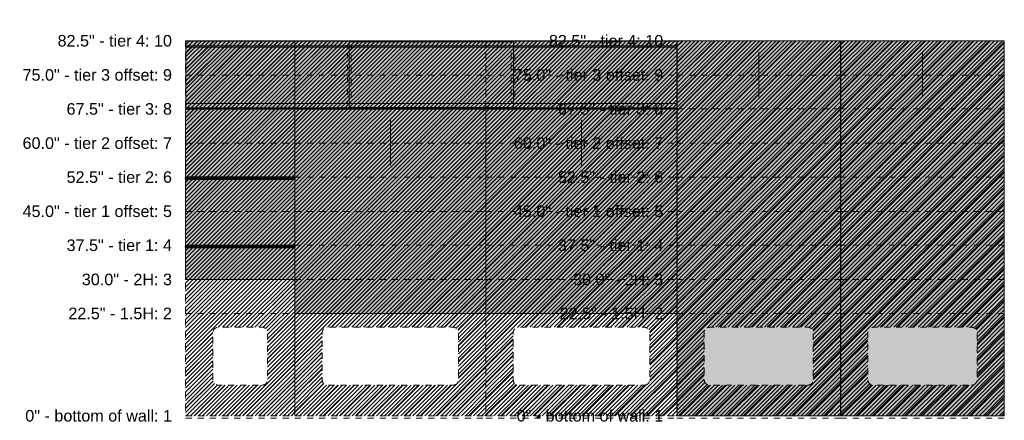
# Model space of a CAD drawing. Header units: inches. Extents: x -490 to -273, y -225 to 16.
# Tile 1 of 67: x -490 to -274, y -225 to -137. Entities that reach past the tile are written whole.
import ezdxf

# ---------------------------------------------------------------- set-up
doc = ezdxf.new("R2010")
doc.units = ezdxf.units.IN
doc.header["$LTSCALE"] = 32
doc.header["$MEASUREMENT"] = 0
doc.linetypes.add('Dash Style-1', pattern=[0.083328, 0.041656, -0.041672])
for name, color, linetype, lineweight in [('DashLine', 7, 'Dash Style-1', 13), ('DashLineFill', 7, 'Dash Style-1', 13), ('Drawing', 7, 'Continuous', 18), ('GreyFill', 7, 'Continuous', 13), ('Metal-ClearAluminum', 7, 'Continuous', 25), ('None', 7, 'Continuous', 18), ('SolidLine', 7, 'Continuous', 15)]:
    doc.layers.add(name, color=color, linetype=linetype, lineweight=lineweight)
doc.layers.add('Electrical', color=1, linetype='Dash Style-1', lineweight=15, true_color=0xff0000)
doc.styles.add('Arial', font='arial.ttf')
pattern_1 = [(45, (0, 0), (-1.613016, 1.935715), []), (45, (-1.0608, 1.0608), (-0.472346, 0.4167613), [])]
pattern_2 = [(45, (0, 0), (-0.33333333, -0.7222222), [])]

# ---------------------------------------------------------------- blocks, each defined once
blk = doc.blocks.new('Group-3')
at = {"layer": 'DashLineFill', "linetype": 'Continuous', "lineweight": 13}
h = blk.add_hatch(dxfattribs=at)
h.set_pattern_fill('Steel', color=253, style=0, pattern_type=2)
h.set_pattern_definition(pattern_1)
h.paths.add_polyline_path([(0, -157.98), (0, -240.5), (24.02, -240.5), (24.02, -157.98)])
edge = h.paths.add_edge_path()
edge.add_arc((16.83, -232.57), 1.18, 270, 360)
edge.add_line((18.02, -232.57), (18.02, -222.2))
edge.add_arc((16.83, -222.2), 1.18, 0, 90)
edge.add_line((16.83, -221.02), (7.18, -221.02))
edge.add_arc((7.18, -222.2), 1.18, 90, 180)
edge.add_line((6, -222.2), (6, -232.57))
edge.add_arc((7.18, -232.57), 1.18, 180, 270)
edge.add_line((7.18, -233.75), (16.83, -233.75))
h = blk.add_hatch(dxfattribs=at)
h.set_pattern_fill('Steel', color=253, style=0, pattern_type=2)
h.set_pattern_definition(pattern_1)
h.paths.add_polyline_path([(24.02, -157.98), (24.02, -240.5), (66.02, -240.5), (66.02, -157.98)])
edge = h.paths.add_edge_path()
edge.add_arc((58.84, -232.57), 1.18, 270, 360)
edge.add_line((60.02, -232.57), (60.02, -222.2))
edge.add_arc((58.84, -222.2), 1.18, 0, 90)
edge.add_line((58.84, -221.02), (31.2, -221.02))
edge.add_arc((31.2, -222.2), 1.18, 90, 180)
edge.add_line((30.02, -222.2), (30.02, -232.57))
edge.add_arc((31.2, -232.57), 1.18, 180, 270)
edge.add_line((31.2, -233.75), (58.84, -233.75))
h = blk.add_hatch(dxfattribs=at)
h.set_pattern_fill('Steel', color=253, style=0, pattern_type=2)
h.set_pattern_definition(pattern_1)
h.paths.add_polyline_path([(66.02, -157.98), (66.02, -240.5), (108.03, -240.5), (108.03, -157.98)])
edge = h.paths.add_edge_path()
edge.add_arc((100.85, -232.57), 1.18, 270, 360)
edge.add_line((102.03, -232.57), (102.03, -222.2))
edge.add_arc((100.85, -222.2), 1.18, 0, 90)
edge.add_line((100.85, -221.02), (73.2, -221.02))
edge.add_arc((73.2, -222.2), 1.18, 90, 180)
edge.add_line((72.02, -222.2), (72.02, -232.57))
edge.add_arc((73.2, -232.57), 1.18, 180, 270)
edge.add_line((73.2, -233.75), (100.85, -233.75))
at = {"layer": 'DashLine'}
for p, q in [((0, -157.98), (24.02, -157.98)), ((24.02, -157.98), (66.02, -157.98)), ((66.02, -157.98), (108.03, -157.98)), ((0, -165.5), (24.02, -165.5)), ((24.02, -165.5), (66.02, -165.5)), ((66.02, -165.5), (108.03, -165.5)), ((0, -172.98), (24.02, -172.98)), ((24.02, -172.98), (66.02, -172.98)), ((66.02, -172.98), (108.03, -172.98)), ((0, -180.5), (24.02, -180.5)), ((24.02, -180.5), (66.02, -180.5)), ((66.02, -180.5), (108.03, -180.5)), ((0, -187.98), (24.02, -187.98)), ((24.02, -187.98), (66.02, -187.98)), ((66.02, -187.98), (108.03, -187.98)), ((0, -195.5), (24.02, -195.5)), ((24.02, -195.5), (66.02, -195.5)), ((66.02, -195.5), (108.03, -195.5)), ((0, -202.98), (24.02, -202.98)), ((24.02, -202.98), (66.02, -202.98)), ((66.02, -202.98), (108.03, -202.98)), ((0, -210.5), (24.02, -210.5)), ((24.02, -210.5), (66.02, -210.5)), ((66.02, -210.5), (108.03, -210.5)), ((0, -217.98), (24.02, -217.98)), ((24.02, -217.98), (66.02, -217.98)), ((66.02, -217.98), (108.03, -217.98)), ((0, -240.5), (24.02, -240.5)), ((0, -241.02), (24.02, -241.02)), ((24.02, -240.5), (66.02, -240.5)), ((66.02, -240.5), (108.03, -240.5))]:
    blk.add_line(p, q, dxfattribs=at)
at = {"layer": 'DashLineFill'}
for p, q in [((24.02, -241.02), (66.02, -241.02)), ((66.02, -241.02), (108.03, -241.02))]:
    blk.add_line(p, q, dxfattribs=at)
at = {"layer": 'DashLineFill', "flags": 128}
for points in [[(0, -157.98), (0, -240.5), (24.02, -240.5), (24.02, -157.98)], [(24.02, -157.98), (24.02, -240.5), (66.02, -240.5), (66.02, -157.98)], [(66.02, -157.98), (66.02, -240.5), (108.03, -240.5), (108.03, -157.98)]]:
    blk.add_lwpolyline(points, close=True, dxfattribs=at)
for points in [[(16.83, -233.75, 0.414214), (18.02, -232.57), (18.02, -222.2, 0.414214), (16.83, -221.02), (7.18, -221.02, 0.414214), (6, -222.2), (6, -232.57, 0.414214), (7.18, -233.75)], [(58.84, -233.75, 0.414214), (60.02, -232.57), (60.02, -222.2, 0.414214), (58.84, -221.02), (31.2, -221.02, 0.414214), (30.02, -222.2), (30.02, -232.57, 0.414214), (31.2, -233.75)], [(100.85, -233.75, 0.414214), (102.03, -232.57), (102.03, -222.2, 0.414214), (100.85, -221.02), (73.2, -221.02, 0.414214), (72.02, -222.2), (72.02, -232.57, 0.414214), (73.2, -233.75)]]:
    blk.add_lwpolyline(points, format="xyb", close=True, dxfattribs=at)
at = {"layer": 'DashLine', "char_height": 2.5417, "attachment_point": 6, "line_spacing_factor": 0.969122, "style": 'Arial'}
for s, insert in [('82.5" - tier 4: 10', (-3, -157.98)), ('75.0" - tier 3 offset: 9', (-3, -165.5)), ('67.5" - tier 3: 8', (-3, -172.98)), ('60.0" - tier 2 offset: 7', (-3, -180.5)), ('52.5" - tier 2: 6', (-3, -187.98)), ('45.0" - tier 1 offset: 5', (-3, -195.5)), ('37.5" - tier 1: 4', (-3, -202.98)), ('30.0" - 2H: 3', (-3, -210.5)), ('22.5" - 1.5H: 2', (-3, -217.98)), ('0" - bottom of wall: 1', (-3, -240.5))]:
    blk.add_mtext(s, dxfattribs=dict(at, insert=insert))
blk = doc.blocks.new('SL Wall Panel (2D)')
at = {"layer": 'None'}
blk.add_blockref('Group-3', (0, 0), dxfattribs=at)
at = {"layer": 'Drawing', "color": 0, "flags": 1}
for tag in ['Tag', 'Catalog', 'Custom', 'FinishGroup', 'Discount', 'Item1', 'Item2', 'Item3', 'Item4', 'Item5', 'Item6', 'Item7', 'Item8', 'Item9', 'Item10', 'Item11', 'Item12', 'Item13', 'Item14', 'Item15', 'Item16', 'Item17', 'Item18', 'Item19', 'Item20', 'Item21', 'Item22', 'Item23', 'Item24', 'Item25', 'Option1', 'Option2', 'Option3', 'Option4', 'Option5', 'Option6', 'Option7', 'Option8', 'Option9', 'Option10', 'Option11', 'Option12']:
    blk.add_attdef(tag, (-130, -211.57), '', height=0.00709, dxfattribs=at)
blk = doc.blocks.new('Group-6')
at = {"layer": 'DashLineFill', "linetype": 'Continuous', "lineweight": 13}
h = blk.add_hatch(dxfattribs=at)
h.set_pattern_fill('Steel', color=253, style=0, pattern_type=2)
h.set_pattern_definition(pattern_1)
h.paths.add_polyline_path([(0, -157.98), (0, -240.5), (35.98, -240.5), (35.98, -157.98)])
edge = h.paths.add_edge_path()
edge.add_arc((28.8, -232.57), 1.18, 270, 360)
edge.add_line((29.98, -232.57), (29.98, -222.2))
edge.add_arc((28.8, -222.2), 1.18, 0, 90)
edge.add_line((28.8, -221.02), (7.18, -221.02))
edge.add_arc((7.18, -222.2), 1.18, 90, 180)
edge.add_line((6, -222.2), (6, -232.57))
edge.add_arc((7.18, -232.57), 1.18, 180, 270)
edge.add_line((7.18, -233.75), (28.8, -233.75))
h = blk.add_hatch(dxfattribs=at)
h.set_pattern_fill('Steel', color=253, style=0, pattern_type=2)
h.set_pattern_definition(pattern_1)
h.paths.add_polyline_path([(35.98, -157.98), (35.98, -240.5), (71.97, -240.5), (71.97, -157.98)])
edge = h.paths.add_edge_path()
edge.add_arc((64.79, -232.57), 1.18, 270, 360)
edge.add_line((65.97, -232.57), (65.97, -222.2))
edge.add_arc((64.79, -222.2), 1.18, 0, 90)
edge.add_line((64.79, -221.02), (43.17, -221.02))
edge.add_arc((43.17, -222.2), 1.18, 90, 180)
edge.add_line((41.98, -222.2), (41.98, -232.57))
edge.add_arc((43.17, -232.57), 1.18, 180, 270)
edge.add_line((43.17, -233.75), (64.79, -233.75))
at = {"layer": 'DashLine'}
for p, q in [((0, -157.98), (35.98, -157.98)), ((35.98, -157.98), (71.97, -157.98)), ((0, -165.5), (35.98, -165.5)), ((35.98, -165.5), (71.97, -165.5)), ((0, -172.98), (35.98, -172.98)), ((35.98, -172.98), (71.97, -172.98)), ((0, -180.5), (35.98, -180.5)), ((35.98, -180.5), (71.97, -180.5)), ((0, -187.98), (35.98, -187.98)), ((35.98, -187.98), (71.97, -187.98)), ((0, -195.5), (35.98, -195.5)), ((35.98, -195.5), (71.97, -195.5)), ((0, -202.98), (35.98, -202.98)), ((35.98, -202.98), (71.97, -202.98)), ((0, -210.5), (35.98, -210.5)), ((35.98, -210.5), (71.97, -210.5)), ((0, -217.98), (35.98, -217.98)), ((35.98, -217.98), (71.97, -217.98)), ((0, -240.5), (35.98, -240.5)), ((0, -241.02), (35.98, -241.02)), ((35.98, -240.5), (71.97, -240.5))]:
    blk.add_line(p, q, dxfattribs=at)
at = {"layer": 'DashLineFill'}
blk.add_line((35.98, -241.02), (71.97, -241.02), dxfattribs=at)
at = {"layer": 'DashLineFill', "flags": 128}
for points in [[(0, -157.98), (0, -240.5), (35.98, -240.5), (35.98, -157.98)], [(35.98, -157.98), (35.98, -240.5), (71.97, -240.5), (71.97, -157.98)]]:
    blk.add_lwpolyline(points, close=True, dxfattribs=at)
for points in [[(28.8, -233.75, 0.414214), (29.98, -232.57), (29.98, -222.2, 0.414214), (28.8, -221.02), (7.18, -221.02, 0.414214), (6, -222.2), (6, -232.57, 0.414214), (7.18, -233.75)], [(64.79, -233.75, 0.414214), (65.97, -232.57), (65.97, -222.2, 0.414214), (64.79, -221.02), (43.17, -221.02, 0.414214), (41.98, -222.2), (41.98, -232.57, 0.414214), (43.17, -233.75)]]:
    blk.add_lwpolyline(points, format="xyb", close=True, dxfattribs=at)
at = {"layer": 'DashLine', "char_height": 2.5417, "attachment_point": 6, "line_spacing_factor": 0.969122, "style": 'Arial'}
for s, insert in [('82.5" - tier 4: 10', (-3, -157.98)), ('75.0" - tier 3 offset: 9', (-3, -165.5)), ('67.5" - tier 3: 8', (-3, -172.98)), ('60.0" - tier 2 offset: 7', (-3, -180.5)), ('52.5" - tier 2: 6', (-3, -187.98)), ('45.0" - tier 1 offset: 5', (-3, -195.5)), ('37.5" - tier 1: 4', (-3, -202.98)), ('30.0" - 2H: 3', (-3, -210.5)), ('22.5" - 1.5H: 2', (-3, -217.98)), ('0" - bottom of wall: 1', (-3, -240.5))]:
    blk.add_mtext(s, dxfattribs=dict(at, insert=insert))
blk = doc.blocks.new('SL Wall Panel (2D)-1')
at = {"layer": 'None'}
blk.add_blockref('Group-6', (0, 0), dxfattribs=at)
at = {"layer": 'Drawing', "color": 0, "flags": 1}
for tag in ['Tag', 'Catalog', 'Custom', 'FinishGroup', 'Discount', 'Item1', 'Item2', 'Item3', 'Item4', 'Item5', 'Item6', 'Item7', 'Item8', 'Item9', 'Item10', 'Item11', 'Item12', 'Item13', 'Item14', 'Item15', 'Item16', 'Item17', 'Item18', 'Item19', 'Item20', 'Item21', 'Item22', 'Item23', 'Item24', 'Item25', 'Option1', 'Option2', 'Option3', 'Option4', 'Option5', 'Option6', 'Option7', 'Option8', 'Option9', 'Option10', 'Option11', 'Option12']:
    blk.add_attdef(tag, (-22, -211.57), '', height=0.00709, dxfattribs=at)
blk = doc.blocks.new('Group-97')
at = {"layer": 'DashLineFill', "linetype": 'Continuous', "lineweight": 13}
h = blk.add_hatch(dxfattribs=at)
h.set_pattern_fill('Steel', color=253, style=0, pattern_type=2)
h.set_pattern_definition(pattern_1)
h.paths.add_polyline_path([(12, -12), (36.02, -12), (36.02, -12.25), (12, -12.25)])
at = {"layer": 'GreyFill', "linetype": 'Continuous', "lineweight": 0}
blk.add_hatch(color=254, dxfattribs=at).paths.add_polyline_path([(12, -214.49), (36.02, -214.49), (36.02, -221.48), (12, -221.48)])
at = {"layer": 'DashLine'}
for p, q in [((12, -214.08), (36.02, -214.08)), ((12, -214.33), (36.02, -214.33))]:
    blk.add_line(p, q, dxfattribs=at)
at = {"layer": 'DashLineFill', "flags": 128}
blk.add_lwpolyline([(12, -12), (36.02, -12), (36.02, -12.25), (12, -12.25)], close=True, dxfattribs=at)
at = {"layer": 'GreyFill', "flags": 128}
blk.add_lwpolyline([(12, -214.49), (36.02, -214.49), (36.02, -221.48), (12, -221.48)], close=True, dxfattribs=at)
at = {"layer": 'SolidLine', "flags": 128}
for points in [[(12, -12.25), (36.02, -12.25), (36.02, -13.28), (12, -13.28)], [(12, -213.92), (36.02, -213.92), (36.02, -214.49), (12, -214.49)]]:
    blk.add_lwpolyline(points, close=True, dxfattribs=at)
blk = doc.blocks.new('Group-98')
at = {"layer": 'None'}
blk.add_blockref('Group-97', (0, 0), dxfattribs=at)
blk = doc.blocks.new('SL Wall Tile (2D)')
at = {"layer": 'None'}
blk.add_blockref('Group-98', (0, 0), dxfattribs=at)
at = {"layer": 'Drawing', "color": 0, "flags": 1}
for tag in ['Catalog', 'Custom', 'FinishGroup', 'Discount', 'Tag', 'Item1', 'Item2', 'Item3', 'Item4', 'Item5', 'Item6', 'Item7', 'Item8', 'Item9', 'Item10', 'Item11', 'Item12', 'Item13', 'Item14', 'Item15', 'Item16', 'Item17', 'Item18', 'Item19', 'Item20', 'Item21', 'Item22', 'Item23', 'Item24', 'Item25', 'Option1', 'Option2', 'Option3', 'Option4', 'Option5', 'Option6', 'Option7', 'Option8', 'Option9', 'Option10', 'Option11', 'Option12']:
    blk.add_attdef(tag, (-106.04, -179.53), '', height=0.00709, dxfattribs=at)
blk = doc.blocks.new('Group-99')
at = {"layer": 'DashLineFill', "linetype": 'Continuous', "lineweight": 13}
h = blk.add_hatch(dxfattribs=at)
h.set_pattern_fill('Steel', color=253, style=0, pattern_type=2)
h.set_pattern_definition(pattern_1)
h.paths.add_polyline_path([(12, -12), (36.02, -12), (36.02, -12.25), (12, -12.25)])
at = {"layer": 'GreyFill', "linetype": 'Continuous', "lineweight": 0}
blk.add_hatch(color=254, dxfattribs=at).paths.add_polyline_path([(12, -199.49), (36.02, -199.49), (36.02, -213.96), (12, -213.96)])
at = {"layer": 'DashLine'}
for p, q in [((12, -199.08), (36.02, -199.08)), ((12, -199.33), (36.02, -199.33))]:
    blk.add_line(p, q, dxfattribs=at)
at = {"layer": 'DashLineFill', "flags": 128}
blk.add_lwpolyline([(12, -12), (36.02, -12), (36.02, -12.25), (12, -12.25)], close=True, dxfattribs=at)
at = {"layer": 'GreyFill', "flags": 128}
blk.add_lwpolyline([(12, -199.49), (36.02, -199.49), (36.02, -213.96), (12, -213.96)], close=True, dxfattribs=at)
at = {"layer": 'SolidLine', "flags": 128}
for points in [[(12, -12.25), (36.02, -12.25), (36.02, -13.28), (12, -13.28)], [(12, -198.92), (36.02, -198.92), (36.02, -199.49), (12, -199.49)]]:
    blk.add_lwpolyline(points, close=True, dxfattribs=at)
blk = doc.blocks.new('Group-100')
at = {"layer": 'None'}
blk.add_blockref('Group-99', (0, 0), dxfattribs=at)
blk = doc.blocks.new('SL Wall Tile (2D)-1')
at = {"layer": 'None'}
blk.add_blockref('Group-100', (0, 0), dxfattribs=at)
at = {"layer": 'Drawing', "color": 0, "flags": 1}
for tag in ['Catalog', 'Custom', 'FinishGroup', 'Discount', 'Tag', 'Item1', 'Item2', 'Item3', 'Item4', 'Item5', 'Item6', 'Item7', 'Item8', 'Item9', 'Item10', 'Item11', 'Item12', 'Item13', 'Item14', 'Item15', 'Item16', 'Item17', 'Item18', 'Item19', 'Item20', 'Item21', 'Item22', 'Item23', 'Item24', 'Item25', 'Option1', 'Option2', 'Option3', 'Option4', 'Option5', 'Option6', 'Option7', 'Option8', 'Option9', 'Option10', 'Option11', 'Option12']:
    blk.add_attdef(tag, (-106.04, -172.01), '', height=0.00709, dxfattribs=at)
blk = doc.blocks.new('Group-101')
at = {"layer": 'DashLineFill', "linetype": 'Continuous', "lineweight": 13}
h = blk.add_hatch(dxfattribs=at)
h.set_pattern_fill('Steel', color=253, style=0, pattern_type=2)
h.set_pattern_definition(pattern_1)
h.paths.add_polyline_path([(12, -12), (36.02, -12), (36.02, -12.25), (12, -12.25)])
at = {"layer": 'GreyFill', "linetype": 'Continuous', "lineweight": 0}
blk.add_hatch(color=254, dxfattribs=at).paths.add_polyline_path([(12, -183.92), (36.02, -183.92), (36.02, -198.96), (12, -198.96)])
at = {"layer": 'DashLineFill', "flags": 128}
blk.add_lwpolyline([(12, -12), (36.02, -12), (36.02, -12.25), (12, -12.25)], close=True, dxfattribs=at)
at = {"layer": 'GreyFill', "flags": 128}
blk.add_lwpolyline([(12, -183.92), (36.02, -183.92), (36.02, -198.96), (12, -198.96)], close=True, dxfattribs=at)
at = {"layer": 'SolidLine', "flags": 128}
blk.add_lwpolyline([(12, -12.25), (36.02, -12.25), (36.02, -13.28), (12, -13.28)], close=True, dxfattribs=at)
blk = doc.blocks.new('Group-102')
at = {"layer": 'None'}
blk.add_blockref('Group-101', (0, 0), dxfattribs=at)
blk = doc.blocks.new('SL Wall Tile (2D)-2')
at = {"layer": 'None'}
blk.add_blockref('Group-102', (0, 0), dxfattribs=at)
at = {"layer": 'Drawing', "color": 0, "flags": 1}
for tag in ['Catalog', 'Custom', 'FinishGroup', 'Discount', 'Tag', 'Item1', 'Item2', 'Item3', 'Item4', 'Item5', 'Item6', 'Item7', 'Item8', 'Item9', 'Item10', 'Item11', 'Item12', 'Item13', 'Item14', 'Item15', 'Item16', 'Item17', 'Item18', 'Item19', 'Item20', 'Item21', 'Item22', 'Item23', 'Item24', 'Item25', 'Option1', 'Option2', 'Option3', 'Option4', 'Option5', 'Option6', 'Option7', 'Option8', 'Option9', 'Option10', 'Option11', 'Option12']:
    blk.add_attdef(tag, (-106.04, -157.01), '', height=0.00709, dxfattribs=at)
blk = doc.blocks.new('Group-103')
at = {"layer": 'Metal-ClearAluminum', "linetype": 'Continuous', "lineweight": 0, "true_color": 0x808d8e}
blk.add_hatch(color=252, dxfattribs=at).paths.add_polyline_path([(12, -214.12), (36.02, -214.12), (36.02, -214.37), (12, -214.37)])
at = {"layer": 'Metal-ClearAluminum', "flags": 128}
blk.add_lwpolyline([(12, -214.12), (36.02, -214.12), (36.02, -214.37), (12, -214.37)], close=True, dxfattribs=at)
blk = doc.blocks.new('SL Metal Shelf (2D)')
at = {"layer": 'None'}
blk.add_blockref('Group-103', (0, 0), dxfattribs=at)
at = {"layer": 'Drawing', "color": 0, "flags": 1}
for tag in ['Catalog', 'Custom', 'FinishGroup', 'Discount', 'Tag', 'Item1', 'Item2', 'Item3', 'Item4', 'Item5', 'Item6', 'Item7', 'Item8', 'Item9', 'Item10', 'Item11', 'Item12', 'Item13', 'Item14', 'Item15', 'Item16', 'Item17', 'Item18', 'Item19', 'Item20', 'Item21', 'Item22', 'Item23', 'Item24', 'Item25', 'Option1', 'Option2', 'Option3', 'Option4', 'Option5', 'Option6', 'Option7', 'Option8', 'Option9', 'Option10', 'Option11', 'Option12']:
    blk.add_attdef(tag, (-106.04, -172.42), '', height=0.00709, dxfattribs=at)
blk = doc.blocks.new('Group-104')
at = {"layer": 'Metal-ClearAluminum', "linetype": 'Continuous', "lineweight": 0, "true_color": 0x808d8e}
blk.add_hatch(color=252, dxfattribs=at).paths.add_polyline_path([(12, -199.12), (36.02, -199.12), (36.02, -199.37), (12, -199.37)])
at = {"layer": 'Metal-ClearAluminum', "flags": 128}
blk.add_lwpolyline([(12, -199.12), (36.02, -199.12), (36.02, -199.37), (12, -199.37)], close=True, dxfattribs=at)
blk = doc.blocks.new('SL Metal Shelf (2D)-1')
at = {"layer": 'None'}
blk.add_blockref('Group-104', (0, 0), dxfattribs=at)
at = {"layer": 'Drawing', "color": 0, "flags": 1}
for tag in ['Catalog', 'Custom', 'FinishGroup', 'Discount', 'Tag', 'Item1', 'Item2', 'Item3', 'Item4', 'Item5', 'Item6', 'Item7', 'Item8', 'Item9', 'Item10', 'Item11', 'Item12', 'Item13', 'Item14', 'Item15', 'Item16', 'Item17', 'Item18', 'Item19', 'Item20', 'Item21', 'Item22', 'Item23', 'Item24', 'Item25', 'Option1', 'Option2', 'Option3', 'Option4', 'Option5', 'Option6', 'Option7', 'Option8', 'Option9', 'Option10', 'Option11', 'Option12']:
    blk.add_attdef(tag, (-106.04, -157.42), '', height=0.00709, dxfattribs=at)
blk = doc.blocks.new('Group-105')
at = {"layer": 'DashLineFill', "linetype": 'Continuous', "lineweight": 13}
h = blk.add_hatch(dxfattribs=at)
h.set_pattern_fill('Steel', color=253, style=0, pattern_type=2)
h.set_pattern_definition(pattern_1)
h.paths.add_polyline_path([(12.02, -12), (119.97, -12), (119.97, -12.25), (12.02, -12.25)])
at = {"layer": 'GreyFill', "linetype": 'Continuous', "lineweight": 0}
blk.add_hatch(color=254, dxfattribs=at).paths.add_polyline_path([(12.02, -168.98), (119.97, -168.98), (119.97, -183.98), (12.02, -183.98)])
at = {"layer": 'DashLineFill', "flags": 128}
blk.add_lwpolyline([(12.02, -12), (119.97, -12), (119.97, -12.25), (12.02, -12.25)], close=True, dxfattribs=at)
at = {"layer": 'GreyFill', "flags": 128}
blk.add_lwpolyline([(12.02, -168.98), (119.97, -168.98), (119.97, -183.98), (12.02, -183.98)], close=True, dxfattribs=at)
at = {"layer": 'SolidLine', "flags": 128}
blk.add_lwpolyline([(12.02, -12.25), (119.97, -12.25), (119.97, -13.28), (12.02, -13.28)], close=True, dxfattribs=at)
blk = doc.blocks.new('Group-106')
at = {"layer": 'DashLine', "flags": 128}
blk.add_lwpolyline([(12.02, -13.28), (48, -13.28), (48, -15.7), (12.02, -15.7)], close=True, dxfattribs=at)
at = {"layer": 'SolidLine', "flags": 128}
blk.add_lwpolyline([(12.02, -13.28), (48, -13.28), (48, -13.53), (12.02, -13.53)], close=True, dxfattribs=at)
blk = doc.blocks.new('Group-107')
at = {"layer": 'DashLine', "flags": 128}
blk.add_lwpolyline([(48, -13.28), (83.99, -13.28), (83.99, -15.7), (48, -15.7)], close=True, dxfattribs=at)
at = {"layer": 'SolidLine', "flags": 128}
blk.add_lwpolyline([(48, -13.28), (83.99, -13.28), (83.99, -13.53), (48, -13.53)], close=True, dxfattribs=at)
blk = doc.blocks.new('Group-108')
at = {"layer": 'DashLine', "flags": 128}
blk.add_lwpolyline([(83.99, -13.28), (119.97, -13.28), (119.97, -15.7), (83.99, -15.7)], close=True, dxfattribs=at)
at = {"layer": 'SolidLine', "flags": 128}
blk.add_lwpolyline([(83.99, -13.28), (119.97, -13.28), (119.97, -13.53), (83.99, -13.53)], close=True, dxfattribs=at)
blk = doc.blocks.new('Group-109')
at = {"layer": 'Electrical', "linetype": 'Continuous', "lineweight": 5, "true_color": 0xdd0000}
h = blk.add_hatch(dxfattribs=at)
h.set_pattern_fill('ElectricalHatch', color=12, style=0, pattern_type=2)
h.set_pattern_definition(pattern_2)
h.paths.add_polyline_path([(12.64, -13.28), (12.89, -13.28), (12.89, -16.32), (12.64, -16.32)])
h = blk.add_hatch(dxfattribs=at)
h.set_pattern_fill('ElectricalHatch', color=12, style=0, pattern_type=2)
h.set_pattern_definition(pattern_2)
edge = h.paths.add_edge_path()
edge.add_arc((12.77, -16.01), 0.312, 180, 270)
edge.add_line((12.77, -16.32), (119.22, -16.32))
edge.add_arc((119.22, -16.01), 0.312, 270, 360)
edge.add_arc((119.22, -16.01), 0.312, 0, 90)
edge.add_line((119.22, -15.7), (12.77, -15.7))
edge.add_arc((12.77, -16.01), 0.312, 90, 180)
at = {"layer": 'Electrical', "flags": 128}
blk.add_lwpolyline([(12.64, -13.28), (12.89, -13.28), (12.89, -16.32), (12.64, -16.32)], close=True, dxfattribs=at)
blk.add_lwpolyline([(12.46, -16.01, 0.414214), (12.77, -16.32), (119.22, -16.32, 0.414214), (119.54, -16.01, 0.414214), (119.22, -15.7), (12.77, -15.7, 0.414214)], format="xyb", close=True, dxfattribs=at)
at = {"layer": 'SolidLine', "flags": 128}
for points in [[(12.02, -13.53), (119.97, -13.53), (119.97, -25.54), (12.02, -25.54)], [(12.02, -182.72), (119.97, -182.72), (119.97, -183.74), (12.02, -183.74)], [(12.02, -183.74), (119.97, -183.74), (119.97, -183.98), (12.02, -183.98)]]:
    blk.add_lwpolyline(points, close=True, dxfattribs=at)
at = {"layer": 'None'}
for name in ['Group-106', 'Group-107', 'Group-108']:
    blk.add_blockref(name, (0, 0), dxfattribs=at)
blk = doc.blocks.new('Group-110')
at = {"layer": 'DashLine', "flags": 128}
blk.add_lwpolyline([(12.02, -13.28), (48, -13.28), (48, -15.7), (12.02, -15.7)], close=True, dxfattribs=at)
at = {"layer": 'SolidLine', "flags": 128}
blk.add_lwpolyline([(12.02, -13.28), (48, -13.28), (48, -13.53), (12.02, -13.53)], close=True, dxfattribs=at)
blk = doc.blocks.new('Group-111')
at = {"layer": 'DashLine', "flags": 128}
blk.add_lwpolyline([(48, -13.28), (83.99, -13.28), (83.99, -15.7), (48, -15.7)], close=True, dxfattribs=at)
at = {"layer": 'SolidLine', "flags": 128}
blk.add_lwpolyline([(48, -13.28), (83.99, -13.28), (83.99, -13.53), (48, -13.53)], close=True, dxfattribs=at)
blk = doc.blocks.new('Group-112')
at = {"layer": 'DashLine', "flags": 128}
blk.add_lwpolyline([(83.99, -13.28), (119.97, -13.28), (119.97, -15.7), (83.99, -15.7)], close=True, dxfattribs=at)
at = {"layer": 'SolidLine', "flags": 128}
blk.add_lwpolyline([(83.99, -13.28), (119.97, -13.28), (119.97, -13.53), (83.99, -13.53)], close=True, dxfattribs=at)
blk = doc.blocks.new('Group-113')
at = {"layer": 'SolidLine', "flags": 128}
for points in [[(12.02, -13.53), (119.97, -13.53), (119.97, -25.54), (12.02, -25.54)], [(12.02, -169.06), (119.97, -169.06), (119.97, -170.08), (12.02, -170.08)], [(12.02, -170.08), (119.97, -170.08), (119.97, -170.32), (12.02, -170.32)]]:
    blk.add_lwpolyline(points, close=True, dxfattribs=at)
at = {"layer": 'None'}
for name in ['Group-110', 'Group-111', 'Group-112']:
    blk.add_blockref(name, (0, 0), dxfattribs=at)
blk = doc.blocks.new('Group-114')
at = {"layer": 'DashLine', "flags": 128}
for points in [[(47.62, -13.28), (48.36, -13.28), (48.36, -24.63), (47.62, -24.63)], [(83.59, -13.28), (84.34, -13.28), (84.34, -24.63), (83.59, -24.63)], [(47.62, -170.08), (48.36, -170.08), (48.36, -182.72), (47.62, -182.72)], [(83.59, -170.08), (84.34, -170.08), (84.34, -182.72), (83.59, -182.72)]]:
    blk.add_lwpolyline(points, close=True, dxfattribs=at)
at = {"layer": 'SolidLine', "flags": 128}
for points in [[(47.99, -25.66), (84.22, -25.66), (84.22, -26.41), (47.99, -26.41)], [(47.99, -169.18), (84.1, -169.18), (84.1, -183.63), (47.99, -183.63)]]:
    blk.add_lwpolyline(points, close=True, dxfattribs=at)
at = {"layer": 'None'}
for name in ['Group-105', 'Group-109', 'Group-113']:
    blk.add_blockref(name, (0, 0), dxfattribs=at)
blk = doc.blocks.new('Group-115')
at = {"layer": 'None'}
blk.add_blockref('Group-114', (0, 0), dxfattribs=at)
blk = doc.blocks.new('SL Overhead (2D)')
at = {"layer": 'None'}
blk.add_blockref('Group-115', (0, 0), dxfattribs=at)
at = {"layer": 'Drawing', "color": 0, "flags": 1}
for tag in ['Catalog', 'Custom', 'FinishGroup', 'Discount', 'Tag', 'Item1', 'Item2', 'Item3', 'Item4', 'Item5', 'Item6', 'Item7', 'Item8', 'Item9', 'Item10', 'Item11', 'Item12', 'Item13', 'Item14', 'Item15', 'Item16', 'Item17', 'Item18', 'Item19', 'Item20', 'Item21', 'Item22', 'Item23', 'Item24', 'Item25', 'Option1', 'Option2', 'Option3', 'Option4', 'Option5', 'Option6', 'Option7', 'Option8', 'Option9', 'Option10', 'Option11', 'Option12']:
    blk.add_attdef(tag, (-106.03, -142.03), '', height=0.00709, dxfattribs=at)
blk = doc.blocks.new('Group-120')
at = {"layer": 'DashLineFill', "linetype": 'Continuous', "lineweight": 13}
h = blk.add_hatch(dxfattribs=at)
h.set_pattern_fill('Steel', color=253, style=0, pattern_type=2)
h.set_pattern_definition(pattern_1)
h.paths.add_polyline_path([(12, -12), (54.01, -12), (54.01, -12.25), (12, -12.25)])
at = {"layer": 'GreyFill', "linetype": 'Continuous', "lineweight": 0}
blk.add_hatch(color=254, dxfattribs=at).paths.add_polyline_path([(12, -183.92), (54.01, -183.92), (54.01, -228.96), (12, -228.96)])
at = {"layer": 'DashLineFill', "flags": 128}
blk.add_lwpolyline([(12, -12), (54.01, -12), (54.01, -12.25), (12, -12.25)], close=True, dxfattribs=at)
at = {"layer": 'GreyFill', "flags": 128}
blk.add_lwpolyline([(12, -183.92), (54.01, -183.92), (54.01, -228.96), (12, -228.96)], close=True, dxfattribs=at)
at = {"layer": 'SolidLine'}
blk.add_line((32.99, -196.38), (32.99, -186.38), dxfattribs=at)
at = {"layer": 'SolidLine', "flags": 128}
blk.add_lwpolyline([(12, -12.25), (54.01, -12.25), (54.01, -13.28), (12, -13.28)], close=True, dxfattribs=at)
blk = doc.blocks.new('Group-121')
at = {"layer": 'None'}
blk.add_blockref('Group-120', (0, 0), dxfattribs=at)
blk = doc.blocks.new('SL Wall Tile (2D)-3')
at = {"layer": 'None'}
blk.add_blockref('Group-121', (0, 0), dxfattribs=at)
at = {"layer": 'Drawing', "color": 0, "flags": 1}
for tag in ['Catalog', 'Custom', 'FinishGroup', 'Discount', 'Tag', 'Item1', 'Item2', 'Item3', 'Item4', 'Item5', 'Item6', 'Item7', 'Item8', 'Item9', 'Item10', 'Item11', 'Item12', 'Item13', 'Item14', 'Item15', 'Item16', 'Item17', 'Item18', 'Item19', 'Item20', 'Item21', 'Item22', 'Item23', 'Item24', 'Item25', 'Option1', 'Option2', 'Option3', 'Option4', 'Option5', 'Option6', 'Option7', 'Option8', 'Option9', 'Option10', 'Option11', 'Option12']:
    blk.add_attdef(tag, (-82.02, -187.01), '', height=0.00709, dxfattribs=at)
blk = doc.blocks.new('Group-122')
at = {"layer": 'DashLineFill', "linetype": 'Continuous', "lineweight": 13}
h = blk.add_hatch(dxfattribs=at)
h.set_pattern_fill('Steel', color=253, style=0, pattern_type=2)
h.set_pattern_definition(pattern_1)
h.paths.add_polyline_path([(12, -12), (54.01, -12), (54.01, -12.25), (12, -12.25)])
at = {"layer": 'GreyFill', "linetype": 'Continuous', "lineweight": 0}
blk.add_hatch(color=254, dxfattribs=at).paths.add_polyline_path([(12, -183.92), (54.01, -183.92), (54.01, -228.96), (12, -228.96)])
at = {"layer": 'DashLineFill', "flags": 128}
blk.add_lwpolyline([(12, -12), (54.01, -12), (54.01, -12.25), (12, -12.25)], close=True, dxfattribs=at)
at = {"layer": 'GreyFill', "flags": 128}
blk.add_lwpolyline([(12, -183.92), (54.01, -183.92), (54.01, -228.96), (12, -228.96)], close=True, dxfattribs=at)
at = {"layer": 'SolidLine'}
blk.add_line((32.99, -196.38), (32.99, -186.38), dxfattribs=at)
at = {"layer": 'SolidLine', "flags": 128}
blk.add_lwpolyline([(12, -12.25), (54.01, -12.25), (54.01, -13.28), (12, -13.28)], close=True, dxfattribs=at)
blk = doc.blocks.new('Group-123')
at = {"layer": 'None'}
blk.add_blockref('Group-122', (0, 0), dxfattribs=at)
blk = doc.blocks.new('SL Wall Tile (2D)-4')
at = {"layer": 'None'}
blk.add_blockref('Group-123', (0, 0), dxfattribs=at)
at = {"layer": 'Drawing', "color": 0, "flags": 1}
for tag in ['Catalog', 'Custom', 'FinishGroup', 'Discount', 'Tag', 'Item1', 'Item2', 'Item3', 'Item4', 'Item5', 'Item6', 'Item7', 'Item8', 'Item9', 'Item10', 'Item11', 'Item12', 'Item13', 'Item14', 'Item15', 'Item16', 'Item17', 'Item18', 'Item19', 'Item20', 'Item21', 'Item22', 'Item23', 'Item24', 'Item25', 'Option1', 'Option2', 'Option3', 'Option4', 'Option5', 'Option6', 'Option7', 'Option8', 'Option9', 'Option10', 'Option11', 'Option12']:
    blk.add_attdef(tag, (-40.02, -187.01), '', height=0.00709, dxfattribs=at)
blk = doc.blocks.new('Group-124')
at = {"layer": 'DashLineFill', "linetype": 'Continuous', "lineweight": 13}
h = blk.add_hatch(dxfattribs=at)
h.set_pattern_fill('Steel', color=253, style=0, pattern_type=2)
h.set_pattern_definition(pattern_1)
h.paths.add_polyline_path([(12, -12), (47.98, -12), (47.98, -12.25), (12, -12.25)])
at = {"layer": 'GreyFill', "linetype": 'Continuous', "lineweight": 0}
blk.add_hatch(color=254, dxfattribs=at).paths.add_polyline_path([(12, -168.92), (47.98, -168.92), (47.98, -251.48), (12, -251.48)])
at = {"layer": 'DashLineFill', "flags": 128}
blk.add_lwpolyline([(12, -12), (47.98, -12), (47.98, -12.25), (12, -12.25)], close=True, dxfattribs=at)
at = {"layer": 'GreyFill', "flags": 128}
blk.add_lwpolyline([(12, -168.92), (47.98, -168.92), (47.98, -251.48), (12, -251.48)], close=True, dxfattribs=at)
at = {"layer": 'SolidLine'}
blk.add_line((29.98, -181.38), (29.98, -171.38), dxfattribs=at)
at = {"layer": 'SolidLine', "flags": 128}
blk.add_lwpolyline([(12, -12.25), (47.98, -12.25), (47.98, -13.28), (12, -13.28)], close=True, dxfattribs=at)
blk = doc.blocks.new('Group-125')
at = {"layer": 'None'}
blk.add_blockref('Group-124', (0, 0), dxfattribs=at)
blk = doc.blocks.new('SL Wall Tile (2D)-5')
at = {"layer": 'None'}
blk.add_blockref('Group-125', (0, 0), dxfattribs=at)
at = {"layer": 'Drawing', "color": 0, "flags": 1}
for tag in ['Catalog', 'Custom', 'FinishGroup', 'Discount', 'Tag', 'Item1', 'Item2', 'Item3', 'Item4', 'Item5', 'Item6', 'Item7', 'Item8', 'Item9', 'Item10', 'Item11', 'Item12', 'Item13', 'Item14', 'Item15', 'Item16', 'Item17', 'Item18', 'Item19', 'Item20', 'Item21', 'Item22', 'Item23', 'Item24', 'Item25', 'Option1', 'Option2', 'Option3', 'Option4', 'Option5', 'Option6', 'Option7', 'Option8', 'Option9', 'Option10', 'Option11', 'Option12']:
    blk.add_attdef(tag, (1.99, -209.53), '', height=0.00709, dxfattribs=at)
blk = doc.blocks.new('Group-126')
at = {"layer": 'DashLineFill', "linetype": 'Continuous', "lineweight": 13}
h = blk.add_hatch(dxfattribs=at)
h.set_pattern_fill('Steel', color=253, style=0, pattern_type=2)
h.set_pattern_definition(pattern_1)
h.paths.add_polyline_path([(12, -12), (47.98, -12), (47.98, -12.25), (12, -12.25)])
at = {"layer": 'GreyFill', "linetype": 'Continuous', "lineweight": 0}
blk.add_hatch(color=254, dxfattribs=at).paths.add_polyline_path([(12, -168.92), (47.98, -168.92), (47.98, -251.48), (12, -251.48)])
at = {"layer": 'DashLineFill', "flags": 128}
blk.add_lwpolyline([(12, -12), (47.98, -12), (47.98, -12.25), (12, -12.25)], close=True, dxfattribs=at)
at = {"layer": 'GreyFill', "flags": 128}
blk.add_lwpolyline([(12, -168.92), (47.98, -168.92), (47.98, -251.48), (12, -251.48)], close=True, dxfattribs=at)
at = {"layer": 'SolidLine'}
blk.add_line((29.98, -181.38), (29.98, -171.38), dxfattribs=at)
at = {"layer": 'SolidLine', "flags": 128}
blk.add_lwpolyline([(12, -12.25), (47.98, -12.25), (47.98, -13.28), (12, -13.28)], close=True, dxfattribs=at)
blk = doc.blocks.new('Group-127')
at = {"layer": 'None'}
blk.add_blockref('Group-126', (0, 0), dxfattribs=at)
blk = doc.blocks.new('SL Wall Tile (2D)-6')
at = {"layer": 'None'}
blk.add_blockref('Group-127', (0, 0), dxfattribs=at)
at = {"layer": 'Drawing', "color": 0, "flags": 1}
for tag in ['Catalog', 'Custom', 'FinishGroup', 'Discount', 'Tag', 'Item1', 'Item2', 'Item3', 'Item4', 'Item5', 'Item6', 'Item7', 'Item8', 'Item9', 'Item10', 'Item11', 'Item12', 'Item13', 'Item14', 'Item15', 'Item16', 'Item17', 'Item18', 'Item19', 'Item20', 'Item21', 'Item22', 'Item23', 'Item24', 'Item25', 'Option1', 'Option2', 'Option3', 'Option4', 'Option5', 'Option6', 'Option7', 'Option8', 'Option9', 'Option10', 'Option11', 'Option12']:
    blk.add_attdef(tag, (37.94, -209.53), '', height=0.00709, dxfattribs=at)
blk = doc.blocks.new('Group-128')
at = {"layer": 'Drawing'}
for name, p in [('SL Wall Tile (2D)-3', (-82.02, 41.95)), ('SL Wall Tile (2D)-4', (-40.02, 41.95)), ('SL Wall Tile (2D)-5', (1.99, 41.95)), ('SL Wall Tile (2D)-6', (37.94, 41.95))]:
    blk.add_blockref(name, p, dxfattribs=at)
at = {"layer": 'Drawing', "color": 0, "flags": 1}
for tag in ['Catalog', 'Custom', 'FinishGroup', 'Discount', 'Tag', 'Item1', 'Item2', 'Item3', 'Item4', 'Item5', 'Item6', 'Item7', 'Item8', 'Item9', 'Item10', 'Item11', 'Item12', 'Item13', 'Item14', 'Item15', 'Item16', 'Item17', 'Item18', 'Item19', 'Item20', 'Item21', 'Item22', 'Item23', 'Item24', 'Item25', 'Option1', 'Option2', 'Option3', 'Option4', 'Option5', 'Option6', 'Option7', 'Option8', 'Option9', 'Option10', 'Option11', 'Option12']:
    blk.add_attdef(tag, (-82.02, -209.53), '', height=0.00709, dxfattribs=at)

msp = doc.modelspace()

# ---------------------------------------------------------------- block references
at = {"layer": 'Drawing'}
for name, p in [('SL Wall Panel (2D)', (-453.5, 16)), ('SL Wall Panel (2D)-1', (-345.5, 16)), ('SL Wall Tile (2D)', (-465.5, 26.98)), ('SL Wall Tile (2D)-1', (-465.5, 26.98)), ('SL Wall Tile (2D)-2', (-465.5, 26.98)), ('SL Metal Shelf (2D)', (-465.5, 26.98)), ('SL Metal Shelf (2D)-1', (-465.5, 26.98)), ('SL Overhead (2D)', (-465.5, 26.98))]:
    msp.add_blockref(name, p, dxfattribs=at)
at = {"layer": 'Drawing', "color": 7}
msp.add_blockref('Group-128', (-359.46, -14.98), dxfattribs=at)

doc.saveas('drawing.dxf')
